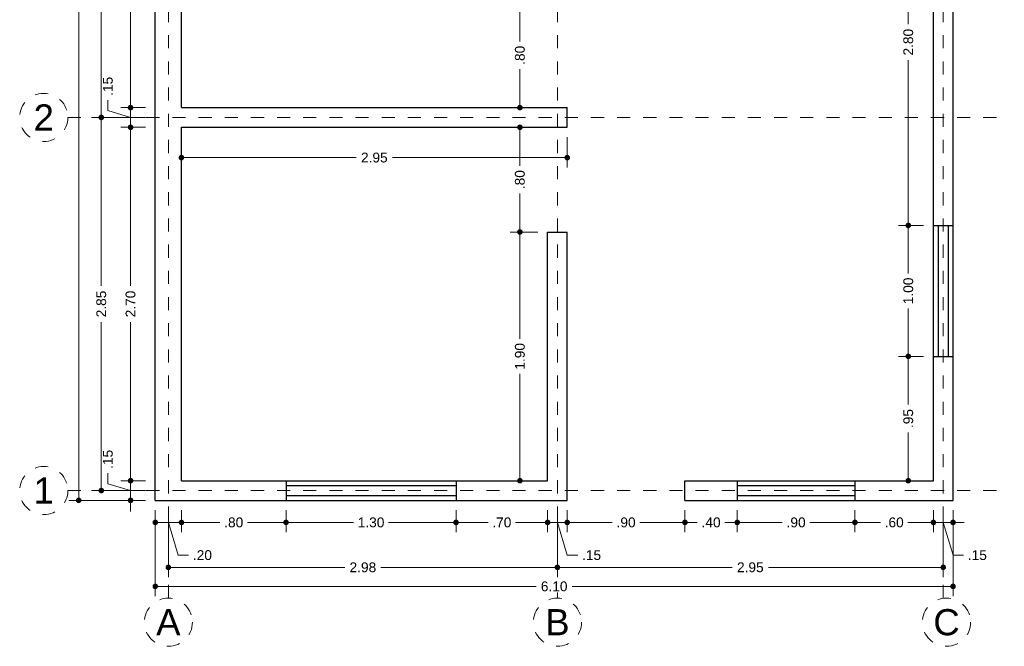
# Model space of a CAD drawing. Header units: millimetres. Extents: x 2563.9 to 2571.4, y 875.6 to 886.3.
# Tile 1 of 3: x 2563.9 to 2571.4, y 875.6 to 880.4. Entities that reach past the tile are written whole.
import ezdxf
from ezdxf.enums import TextEntityAlignment as Align

# ---------------------------------------------------------------- set-up
doc = ezdxf.new("R2010")
doc.units = ezdxf.units.MM
doc.header["$LTSCALE"] = 0.001
doc.linetypes.add('CENTER2', pattern=[28.575, 19.05, -3.175, 3.175, -3.175])
for name, color, linetype, lineweight in [('Cotas', 7, 'Continuous', 18), ('Ejes', 7, 'CENTER2', 5), ('Muros', 7, 'Continuous', 30), ('Ventanas', 250, 'Continuous', 25)]:
    doc.layers.add(name, color=color, linetype=linetype, lineweight=lineweight)
doc.styles.get("Standard").update_dxf_attribs({"font": 'arial.ttf'})
doc.dimstyles.new('1-50', dxfattribs={"dimscale": 50, "dimtxt": 0.0015, "dimasz": 0.00085, "dimexe": 0.0015, "dimexo": 0.0015, "dimgap": 0.0008, "dimtad": 0, "dimzin": 4, "dimdsep": 46, "dimtxsty": 'Standard', "dimblk": 'DOT', "dimcen": 0.09, "dimclrd": 256, "dimclre": 256, "dimclrt": 256, "dimadec": 0, "dimazin": 0, "dimtfac": 1, "dimtmove": 0, "dimatfit": 2, "dimfxl": 0.0015, "dimtfill": 1, "dimtolj": 1, "dimtzin": 4, "dimlwd": -1, "dimlwe": -1, "dimarcsym": 0})

# ---------------------------------------------------------------- blocks, each defined once
blk = doc.blocks.new('_DOT')
at = {"color": 0, "linetype": 'ByBlock'}
blk.add_line((-0.5, 0), (-1, 0), dxfattribs=at)
at = {"color": 0, "linetype": 'ByBlock', "const_width": 0.5}
blk.add_lwpolyline([(-0.25, 0, 1), (0.25, 0, 1)], format="xyb", close=True, dxfattribs=at)
blk = doc.blocks.new('*D3')
at = {"layer": 'Cotas', "transparency": 16777216}
for p, q in [((2564.8636, 885.9722), (2564.278, 885.9722)), ((2564.353, 885.9297), (2564.353, 881.4849)), ((2564.353, 876.7647), (2564.353, 881.2095)), ((2564.8636, 876.7222), (2564.278, 876.7222))]:
    blk.add_line(p, q, dxfattribs=at)
at = {"layer": 'Defpoints', "color": 0, "transparency": 16777216}
for p in [(2564.9386, 885.9722), (2564.353, 876.7222), (2564.9386, 876.7222)]:
    blk.add_point(p, dxfattribs=at)
at = {"layer": 'Cotas', "transparency": 16777216, "xscale": 0.0425, "yscale": 0.0425, "zscale": 0.0425}
for p, rotation in [((2564.353, 885.9722), 90), ((2564.353, 876.7222), 270)]:
    blk.add_blockref('_DOT', p, dxfattribs=dict(at, rotation=rotation))
at = {"layer": 'Cotas', "transparency": 16777216, "insert": (2564.353, 881.3472), "char_height": 0.075, "attachment_point": 5, "rotation": 90, "bg_fill": 3, "box_fill_scale": 1.1, "bg_fill_color": 256, "bg_fill_true_color": 13158600, "bg_fill_transparency": 0}
blk.add_mtext('\\A1;9.25', dxfattribs=at)
blk = doc.blocks.new('*D4')
at = {"layer": 'Cotas', "transparency": 16777216}
for p, q in [((2564.8636, 882.1972), (2564.4508, 882.1972)), ((2564.5258, 882.1547), (2564.5258, 881.0606)), ((2564.5258, 879.6897), (2564.5258, 880.7839)), ((2564.8636, 879.6472), (2564.4508, 879.6472))]:
    blk.add_line(p, q, dxfattribs=at)
at = {"layer": 'Defpoints', "color": 0, "transparency": 16777216}
for p in [(2564.5258, 882.1972), (2564.9386, 882.1972), (2564.9386, 879.6472)]:
    blk.add_point(p, dxfattribs=at)
at = {"layer": 'Cotas', "transparency": 16777216, "xscale": 0.0425, "yscale": 0.0425, "zscale": 0.0425}
for p, rotation in [((2564.5258, 882.1972), 90), ((2564.5258, 879.6472), 270)]:
    blk.add_blockref('_DOT', p, dxfattribs=dict(at, rotation=rotation))
at = {"layer": 'Cotas', "transparency": 16777216, "insert": (2564.5258, 880.9222), "char_height": 0.075, "attachment_point": 5, "rotation": 90, "bg_fill": 3, "box_fill_scale": 1.1, "bg_fill_color": 256, "bg_fill_true_color": 13158600, "bg_fill_transparency": 0}
blk.add_mtext('\\A1;2.55', dxfattribs=at)
blk = doc.blocks.new('*D5')
at = {"layer": 'Cotas', "transparency": 16777216}
for p, q in [((2564.8636, 879.5722), (2564.6746, 879.5722)), ((2564.7496, 879.5297), (2564.7496, 878.3602)), ((2564.7496, 876.9147), (2564.7496, 878.0843)), ((2564.8636, 876.8722), (2564.6746, 876.8722))]:
    blk.add_line(p, q, dxfattribs=at)
at = {"layer": 'Defpoints', "color": 0, "transparency": 16777216}
for p in [(2564.9386, 879.5722), (2564.7496, 876.8722), (2564.9386, 876.8722)]:
    blk.add_point(p, dxfattribs=at)
at = {"layer": 'Cotas', "transparency": 16777216, "xscale": 0.0425, "yscale": 0.0425, "zscale": 0.0425}
for p, rotation in [((2564.7496, 879.5722), 90), ((2564.7496, 876.8722), 270)]:
    blk.add_blockref('_DOT', p, dxfattribs=dict(at, rotation=rotation))
at = {"layer": 'Cotas', "transparency": 16777216, "insert": (2564.7496, 878.2222), "char_height": 0.075, "attachment_point": 5, "rotation": 90, "bg_fill": 3, "box_fill_scale": 1.1, "bg_fill_color": 256, "bg_fill_true_color": 13158600, "bg_fill_transparency": 0}
blk.add_mtext('\\A1;2.70', dxfattribs=at)
blk = doc.blocks.new('*D6')
at = {"layer": 'Cotas', "transparency": 16777216}
for p, q in [((2564.7496, 876.9147), (2564.7496, 876.9572)), ((2564.5763, 876.8492), (2564.5763, 876.9292)), ((2564.8636, 876.8722), (2564.6746, 876.8722)), ((2564.7496, 876.8722), (2564.7496, 876.7222)), ((2564.7496, 876.8722), (2564.7496, 876.7222)), ((2564.7496, 876.7972), (2564.5763, 876.8492)), ((2564.8636, 876.7222), (2564.6746, 876.7222)), ((2564.7496, 876.6797), (2564.7496, 876.6372))]:
    blk.add_line(p, q, dxfattribs=at)
at = {"layer": 'Defpoints', "color": 0, "transparency": 16777216}
for p in [(2564.9386, 876.8722), (2564.7496, 876.7222), (2564.9386, 876.7222)]:
    blk.add_point(p, dxfattribs=at)
at = {"layer": 'Cotas', "transparency": 16777216, "xscale": 0.0425, "yscale": 0.0425, "zscale": 0.0425}
for p, rotation in [((2564.7496, 876.8722), 270), ((2564.7496, 876.7222), 90)]:
    blk.add_blockref('_DOT', p, dxfattribs=dict(at, rotation=rotation))
at = {"layer": 'Cotas', "transparency": 16777216, "insert": (2564.5763, 877.0352), "char_height": 0.075, "attachment_point": 5, "rotation": 90, "bg_fill": 3, "box_fill_scale": 1.1, "bg_fill_color": 256, "bg_fill_true_color": 13158600, "bg_fill_transparency": 0}
blk.add_mtext('\\A1;.15', dxfattribs=at)
blk = doc.blocks.new('*D7')
at = {"layer": 'Cotas', "transparency": 16777216}
for p, q in [((2564.7496, 879.7647), (2564.7496, 879.8072)), ((2564.5763, 879.6992), (2564.5763, 879.7792)), ((2564.7496, 879.6472), (2564.5763, 879.6992)), ((2564.8636, 879.7222), (2564.6746, 879.7222)), ((2564.7496, 879.5722), (2564.7496, 879.7222)), ((2564.7496, 879.5722), (2564.7496, 879.7222)), ((2564.8636, 879.5722), (2564.6746, 879.5722)), ((2564.7496, 879.5297), (2564.7496, 879.4872))]:
    blk.add_line(p, q, dxfattribs=at)
at = {"layer": 'Defpoints', "color": 0, "transparency": 16777216}
for p in [(2564.7496, 879.7222), (2564.9386, 879.7222), (2564.9386, 879.5722)]:
    blk.add_point(p, dxfattribs=at)
at = {"layer": 'Cotas', "transparency": 16777216, "xscale": 0.0425, "yscale": 0.0425, "zscale": 0.0425}
for p, rotation in [((2564.7496, 879.7222), 270), ((2564.7496, 879.5722), 90)]:
    blk.add_blockref('_DOT', p, dxfattribs=dict(at, rotation=rotation))
at = {"layer": 'Cotas', "transparency": 16777216, "insert": (2564.5763, 879.8852), "char_height": 0.075, "attachment_point": 5, "rotation": 90, "bg_fill": 3, "box_fill_scale": 1.1, "bg_fill_color": 256, "bg_fill_true_color": 13158600, "bg_fill_transparency": 0}
blk.add_mtext('\\A1;.15', dxfattribs=at)
blk = doc.blocks.new('*D8')
at = {"layer": 'Cotas', "transparency": 16777216}
for p, q in [((2564.8636, 882.1222), (2564.6746, 882.1222)), ((2564.7496, 882.0797), (2564.7496, 881.0602)), ((2564.7496, 879.7647), (2564.7496, 880.7843)), ((2564.8636, 879.7222), (2564.6746, 879.7222))]:
    blk.add_line(p, q, dxfattribs=at)
at = {"layer": 'Defpoints', "color": 0, "transparency": 16777216}
for p in [(2564.7496, 882.1222), (2564.9386, 882.1222), (2564.9386, 879.7222)]:
    blk.add_point(p, dxfattribs=at)
at = {"layer": 'Cotas', "transparency": 16777216, "xscale": 0.0425, "yscale": 0.0425, "zscale": 0.0425}
for p, rotation in [((2564.7496, 882.1222), 90), ((2564.7496, 879.7222), 270)]:
    blk.add_blockref('_DOT', p, dxfattribs=dict(at, rotation=rotation))
at = {"layer": 'Cotas', "transparency": 16777216, "insert": (2564.7496, 880.9222), "char_height": 0.075, "attachment_point": 5, "rotation": 90, "bg_fill": 3, "box_fill_scale": 1.1, "bg_fill_color": 256, "bg_fill_true_color": 13158600, "bg_fill_transparency": 0}
blk.add_mtext('\\A1;2.40', dxfattribs=at)
blk = doc.blocks.new('*D11')
at = {"layer": 'Cotas', "transparency": 16777216}
for p, q in [((2564.8636, 879.6472), (2564.4508, 879.6472)), ((2564.5258, 879.6047), (2564.5258, 878.3606)), ((2564.5258, 876.8397), (2564.5258, 878.0839)), ((2564.8636, 876.7972), (2564.4508, 876.7972))]:
    blk.add_line(p, q, dxfattribs=at)
at = {"layer": 'Defpoints', "color": 0, "transparency": 16777216}
for p in [(2564.9386, 879.6472), (2564.5258, 876.7972), (2564.9386, 876.7972)]:
    blk.add_point(p, dxfattribs=at)
at = {"layer": 'Cotas', "transparency": 16777216, "xscale": 0.0425, "yscale": 0.0425, "zscale": 0.0425}
for p, rotation in [((2564.5258, 879.6472), 90), ((2564.5258, 876.7972), 270)]:
    blk.add_blockref('_DOT', p, dxfattribs=dict(at, rotation=rotation))
at = {"layer": 'Cotas', "transparency": 16777216, "insert": (2564.5258, 878.2222), "char_height": 0.075, "attachment_point": 5, "rotation": 90, "bg_fill": 3, "box_fill_scale": 1.1, "bg_fill_color": 256, "bg_fill_true_color": 13158600, "bg_fill_transparency": 0}
blk.add_mtext('\\A1;2.85', dxfattribs=at)
blk = doc.blocks.new('*D14')
at = {"layer": 'Cotas', "transparency": 16777216}
for p, q in [((2564.9386, 876.6472), (2564.9386, 875.9898)), ((2571.0386, 876.6472), (2571.0386, 875.9898)), ((2564.9811, 876.0648), (2567.8511, 876.0648)), ((2570.9961, 876.0648), (2568.1261, 876.0648))]:
    blk.add_line(p, q, dxfattribs=at)
at = {"layer": 'Defpoints', "color": 0, "transparency": 16777216}
for p in [(2564.9386, 876.7222), (2571.0386, 876.7222), (2571.0386, 876.0648)]:
    blk.add_point(p, dxfattribs=at)
at = {"layer": 'Cotas', "transparency": 16777216, "xscale": 0.0425, "yscale": 0.0425, "zscale": 0.0425, "rotation": 180}
blk.add_blockref('_DOT', (2564.9386, 876.0648), dxfattribs=at)
at = {"layer": 'Cotas', "transparency": 16777216, "xscale": 0.0425, "yscale": 0.0425, "zscale": 0.0425}
blk.add_blockref('_DOT', (2571.0386, 876.0648), dxfattribs=at)
at = {"layer": 'Cotas', "transparency": 16777216, "insert": (2567.9886, 876.0648), "char_height": 0.075, "attachment_point": 5, "bg_fill": 3, "box_fill_scale": 1.1, "bg_fill_color": 256, "bg_fill_true_color": 13158600, "bg_fill_transparency": 0}
blk.add_mtext('\\A1;6.10', dxfattribs=at)
blk = doc.blocks.new('*D15')
at = {"layer": 'Cotas', "transparency": 16777216}
for p, q in [((2565.0386, 876.6472), (2565.0386, 876.1354)), ((2568.0136, 876.6472), (2568.0136, 876.1354)), ((2565.0811, 876.2104), (2566.388, 876.2104)), ((2567.9711, 876.2104), (2566.6643, 876.2104))]:
    blk.add_line(p, q, dxfattribs=at)
at = {"layer": 'Defpoints', "color": 0, "transparency": 16777216}
for p in [(2565.0386, 876.7222), (2568.0136, 876.7222), (2568.0136, 876.2104)]:
    blk.add_point(p, dxfattribs=at)
at = {"layer": 'Cotas', "transparency": 16777216, "xscale": 0.0425, "yscale": 0.0425, "zscale": 0.0425, "rotation": 180}
blk.add_blockref('_DOT', (2565.0386, 876.2104), dxfattribs=at)
at = {"layer": 'Cotas', "transparency": 16777216, "xscale": 0.0425, "yscale": 0.0425, "zscale": 0.0425}
blk.add_blockref('_DOT', (2568.0136, 876.2104), dxfattribs=at)
at = {"layer": 'Cotas', "transparency": 16777216, "insert": (2566.5261, 876.2104), "char_height": 0.075, "attachment_point": 5, "bg_fill": 3, "box_fill_scale": 1.1, "bg_fill_color": 256, "bg_fill_true_color": 13158600, "bg_fill_transparency": 0}
blk.add_mtext('\\A1;2.98', dxfattribs=at)
blk = doc.blocks.new('*D16')
at = {"layer": 'Cotas', "transparency": 16777216}
for p, q in [((2568.0136, 876.6472), (2568.0136, 876.1354)), ((2570.9636, 876.6472), (2570.9636, 876.1354)), ((2568.0561, 876.2104), (2569.3503, 876.2104)), ((2570.9211, 876.2104), (2569.627, 876.2104))]:
    blk.add_line(p, q, dxfattribs=at)
at = {"layer": 'Defpoints', "color": 0, "transparency": 16777216}
for p in [(2568.0136, 876.7222), (2570.9636, 876.7222), (2570.9636, 876.2104)]:
    blk.add_point(p, dxfattribs=at)
at = {"layer": 'Cotas', "transparency": 16777216, "xscale": 0.0425, "yscale": 0.0425, "zscale": 0.0425, "rotation": 180}
blk.add_blockref('_DOT', (2568.0136, 876.2104), dxfattribs=at)
at = {"layer": 'Cotas', "transparency": 16777216, "xscale": 0.0425, "yscale": 0.0425, "zscale": 0.0425}
blk.add_blockref('_DOT', (2570.9636, 876.2104), dxfattribs=at)
at = {"layer": 'Cotas', "transparency": 16777216, "insert": (2569.4886, 876.2104), "char_height": 0.075, "attachment_point": 5, "bg_fill": 3, "box_fill_scale": 1.1, "bg_fill_color": 256, "bg_fill_true_color": 13158600, "bg_fill_transparency": 0}
blk.add_mtext('\\A1;2.95', dxfattribs=at)
blk = doc.blocks.new('*D17')
at = {"layer": 'Cotas', "transparency": 16777216}
for p, q in [((2568.9886, 876.6472), (2568.9886, 876.4784)), ((2569.3886, 876.6472), (2569.3886, 876.4784)), ((2569.0311, 876.5534), (2569.0831, 876.5534)), ((2569.3461, 876.5534), (2569.2942, 876.5534))]:
    blk.add_line(p, q, dxfattribs=at)
at = {"layer": 'Defpoints', "color": 0, "transparency": 16777216}
for p in [(2568.9886, 876.7222), (2569.3886, 876.7222), (2569.3886, 876.5534)]:
    blk.add_point(p, dxfattribs=at)
at = {"layer": 'Cotas', "transparency": 16777216, "xscale": 0.0425, "yscale": 0.0425, "zscale": 0.0425, "rotation": 180}
blk.add_blockref('_DOT', (2568.9886, 876.5534), dxfattribs=at)
at = {"layer": 'Cotas', "transparency": 16777216, "xscale": 0.0425, "yscale": 0.0425, "zscale": 0.0425}
blk.add_blockref('_DOT', (2569.3886, 876.5534), dxfattribs=at)
at = {"layer": 'Cotas', "transparency": 16777216, "insert": (2569.1886, 876.5534), "char_height": 0.075, "attachment_point": 5, "bg_fill": 3, "box_fill_scale": 1.1, "bg_fill_color": 256, "bg_fill_true_color": 13158600, "bg_fill_transparency": 0}
blk.add_mtext('\\A1;.40', dxfattribs=at)
blk = doc.blocks.new('*D18')
at = {"layer": 'Cotas', "transparency": 16777216}
for p, q in [((2569.3886, 876.6472), (2569.3886, 876.4784)), ((2570.2886, 876.6472), (2570.2886, 876.4784)), ((2569.4311, 876.5534), (2569.7331, 876.5534)), ((2570.2461, 876.5534), (2569.9442, 876.5534))]:
    blk.add_line(p, q, dxfattribs=at)
at = {"layer": 'Defpoints', "color": 0, "transparency": 16777216}
for p in [(2569.3886, 876.7222), (2570.2886, 876.7222), (2570.2886, 876.5534)]:
    blk.add_point(p, dxfattribs=at)
at = {"layer": 'Cotas', "transparency": 16777216, "xscale": 0.0425, "yscale": 0.0425, "zscale": 0.0425, "rotation": 180}
blk.add_blockref('_DOT', (2569.3886, 876.5534), dxfattribs=at)
at = {"layer": 'Cotas', "transparency": 16777216, "xscale": 0.0425, "yscale": 0.0425, "zscale": 0.0425}
blk.add_blockref('_DOT', (2570.2886, 876.5534), dxfattribs=at)
at = {"layer": 'Cotas', "transparency": 16777216, "insert": (2569.8386, 876.5534), "char_height": 0.075, "attachment_point": 5, "bg_fill": 3, "box_fill_scale": 1.1, "bg_fill_color": 256, "bg_fill_true_color": 13158600, "bg_fill_transparency": 0}
blk.add_mtext('\\A1;.90', dxfattribs=at)
blk = doc.blocks.new('*D19')
at = {"layer": 'Cotas', "transparency": 16777216}
for p, q in [((2570.2886, 876.6472), (2570.2886, 876.4784)), ((2570.8886, 876.6472), (2570.8886, 876.4784)), ((2570.3311, 876.5534), (2570.4831, 876.5534)), ((2570.8461, 876.5534), (2570.6942, 876.5534))]:
    blk.add_line(p, q, dxfattribs=at)
at = {"layer": 'Defpoints', "color": 0, "transparency": 16777216}
for p in [(2570.2886, 876.7222), (2570.8886, 876.7222), (2570.8886, 876.5534)]:
    blk.add_point(p, dxfattribs=at)
at = {"layer": 'Cotas', "transparency": 16777216, "xscale": 0.0425, "yscale": 0.0425, "zscale": 0.0425, "rotation": 180}
blk.add_blockref('_DOT', (2570.2886, 876.5534), dxfattribs=at)
at = {"layer": 'Cotas', "transparency": 16777216, "xscale": 0.0425, "yscale": 0.0425, "zscale": 0.0425}
blk.add_blockref('_DOT', (2570.8886, 876.5534), dxfattribs=at)
at = {"layer": 'Cotas', "transparency": 16777216, "insert": (2570.5886, 876.5534), "char_height": 0.075, "attachment_point": 5, "bg_fill": 3, "box_fill_scale": 1.1, "bg_fill_color": 256, "bg_fill_true_color": 13158600, "bg_fill_transparency": 0}
blk.add_mtext('\\A1;.60', dxfattribs=at)
blk = doc.blocks.new('*D20')
at = {"layer": 'Cotas', "transparency": 16777216}
for p, q in [((2568.0886, 876.6472), (2568.0886, 876.4784)), ((2568.9886, 876.6472), (2568.9886, 876.4784)), ((2568.1311, 876.5534), (2568.4331, 876.5534)), ((2568.9461, 876.5534), (2568.6442, 876.5534))]:
    blk.add_line(p, q, dxfattribs=at)
at = {"layer": 'Defpoints', "color": 0, "transparency": 16777216}
for p in [(2568.0886, 876.7222), (2568.9886, 876.7222), (2568.0886, 876.5534)]:
    blk.add_point(p, dxfattribs=at)
at = {"layer": 'Cotas', "transparency": 16777216, "xscale": 0.0425, "yscale": 0.0425, "zscale": 0.0425, "rotation": 180}
blk.add_blockref('_DOT', (2568.0886, 876.5534), dxfattribs=at)
at = {"layer": 'Cotas', "transparency": 16777216, "xscale": 0.0425, "yscale": 0.0425, "zscale": 0.0425}
blk.add_blockref('_DOT', (2568.9886, 876.5534), dxfattribs=at)
at = {"layer": 'Cotas', "transparency": 16777216, "insert": (2568.5386, 876.5534), "char_height": 0.075, "attachment_point": 5, "bg_fill": 3, "box_fill_scale": 1.1, "bg_fill_color": 256, "bg_fill_true_color": 13158600, "bg_fill_transparency": 0}
blk.add_mtext('\\A1;.90', dxfattribs=at)
blk = doc.blocks.new('*D21')
at = {"layer": 'Cotas', "transparency": 16777216}
for p, q in [((2570.8886, 876.6472), (2570.8886, 876.4784)), ((2571.0386, 876.6472), (2571.0386, 876.4784)), ((2570.8461, 876.5534), (2570.8036, 876.5534)), ((2570.8886, 876.5534), (2571.0386, 876.5534)), ((2570.8886, 876.5534), (2571.0386, 876.5534)), ((2570.9636, 876.5534), (2571.0386, 876.3035)), ((2571.0811, 876.5534), (2571.1236, 876.5534)), ((2571.0386, 876.3035), (2571.1186, 876.3035))]:
    blk.add_line(p, q, dxfattribs=at)
at = {"layer": 'Defpoints', "color": 0, "transparency": 16777216}
for p in [(2570.8886, 876.7222), (2571.0386, 876.7222), (2571.0386, 876.5534)]:
    blk.add_point(p, dxfattribs=at)
at = {"layer": 'Cotas', "transparency": 16777216, "xscale": 0.0425, "yscale": 0.0425, "zscale": 0.0425}
blk.add_blockref('_DOT', (2570.8886, 876.5534), dxfattribs=at)
at = {"layer": 'Cotas', "transparency": 16777216, "xscale": 0.0425, "yscale": 0.0425, "zscale": 0.0425, "rotation": 180}
blk.add_blockref('_DOT', (2571.0386, 876.5534), dxfattribs=at)
at = {"layer": 'Cotas', "transparency": 16777216, "insert": (2571.2246, 876.3035), "char_height": 0.075, "attachment_point": 5, "bg_fill": 3, "box_fill_scale": 1.1, "bg_fill_color": 256, "bg_fill_true_color": 13158600, "bg_fill_transparency": 0}
blk.add_mtext('\\A1;.15', dxfattribs=at)
blk = doc.blocks.new('*D22')
at = {"layer": 'Cotas', "transparency": 16777216}
for p, q in [((2567.9386, 876.6472), (2567.9386, 876.4784)), ((2568.0886, 876.6472), (2568.0886, 876.4784)), ((2567.8961, 876.5534), (2567.8536, 876.5534)), ((2568.0886, 876.5534), (2567.9386, 876.5534)), ((2568.0886, 876.5534), (2567.9386, 876.5534)), ((2568.0136, 876.5534), (2568.0886, 876.3035)), ((2568.1311, 876.5534), (2568.1736, 876.5534)), ((2568.0886, 876.3035), (2568.1686, 876.3035))]:
    blk.add_line(p, q, dxfattribs=at)
at = {"layer": 'Defpoints', "color": 0, "transparency": 16777216}
for p in [(2567.9386, 876.7222), (2568.0886, 876.7222), (2567.9386, 876.5534)]:
    blk.add_point(p, dxfattribs=at)
at = {"layer": 'Cotas', "transparency": 16777216, "xscale": 0.0425, "yscale": 0.0425, "zscale": 0.0425}
blk.add_blockref('_DOT', (2567.9386, 876.5534), dxfattribs=at)
at = {"layer": 'Cotas', "transparency": 16777216, "xscale": 0.0425, "yscale": 0.0425, "zscale": 0.0425, "rotation": 180}
blk.add_blockref('_DOT', (2568.0886, 876.5534), dxfattribs=at)
at = {"layer": 'Cotas', "transparency": 16777216, "insert": (2568.2746, 876.3035), "char_height": 0.075, "attachment_point": 5, "bg_fill": 3, "box_fill_scale": 1.1, "bg_fill_color": 256, "bg_fill_true_color": 13158600, "bg_fill_transparency": 0}
blk.add_mtext('\\A1;.15', dxfattribs=at)
blk = doc.blocks.new('*D23')
at = {"layer": 'Cotas', "transparency": 16777216}
for p, q in [((2567.2386, 876.6472), (2567.2386, 876.4784)), ((2567.9386, 876.6472), (2567.9386, 876.4784)), ((2567.2811, 876.5534), (2567.4831, 876.5534)), ((2567.8961, 876.5534), (2567.6942, 876.5534))]:
    blk.add_line(p, q, dxfattribs=at)
at = {"layer": 'Defpoints', "color": 0, "transparency": 16777216}
for p in [(2567.2386, 876.7222), (2567.9386, 876.7222), (2567.2386, 876.5534)]:
    blk.add_point(p, dxfattribs=at)
at = {"layer": 'Cotas', "transparency": 16777216, "xscale": 0.0425, "yscale": 0.0425, "zscale": 0.0425, "rotation": 180}
blk.add_blockref('_DOT', (2567.2386, 876.5534), dxfattribs=at)
at = {"layer": 'Cotas', "transparency": 16777216, "xscale": 0.0425, "yscale": 0.0425, "zscale": 0.0425}
blk.add_blockref('_DOT', (2567.9386, 876.5534), dxfattribs=at)
at = {"layer": 'Cotas', "transparency": 16777216, "insert": (2567.5886, 876.5534), "char_height": 0.075, "attachment_point": 5, "bg_fill": 3, "box_fill_scale": 1.1, "bg_fill_color": 256, "bg_fill_true_color": 13158600, "bg_fill_transparency": 0}
blk.add_mtext('\\A1;.70', dxfattribs=at)
blk = doc.blocks.new('*D24')
at = {"layer": 'Cotas', "transparency": 16777216}
for p, q in [((2565.9386, 876.6472), (2565.9386, 876.4784)), ((2567.2386, 876.6472), (2567.2386, 876.4784)), ((2565.9811, 876.5534), (2566.4549, 876.5534)), ((2567.1961, 876.5534), (2566.7224, 876.5534))]:
    blk.add_line(p, q, dxfattribs=at)
at = {"layer": 'Defpoints', "color": 0, "transparency": 16777216}
for p in [(2565.9386, 876.7222), (2567.2386, 876.7222), (2565.9386, 876.5534)]:
    blk.add_point(p, dxfattribs=at)
at = {"layer": 'Cotas', "transparency": 16777216, "xscale": 0.0425, "yscale": 0.0425, "zscale": 0.0425, "rotation": 180}
blk.add_blockref('_DOT', (2565.9386, 876.5534), dxfattribs=at)
at = {"layer": 'Cotas', "transparency": 16777216, "xscale": 0.0425, "yscale": 0.0425, "zscale": 0.0425}
blk.add_blockref('_DOT', (2567.2386, 876.5534), dxfattribs=at)
at = {"layer": 'Cotas', "transparency": 16777216, "insert": (2566.5886, 876.5534), "char_height": 0.075, "attachment_point": 5, "bg_fill": 3, "box_fill_scale": 1.1, "bg_fill_color": 256, "bg_fill_true_color": 13158600, "bg_fill_transparency": 0}
blk.add_mtext('\\A1;1.30', dxfattribs=at)
blk = doc.blocks.new('*D25')
at = {"layer": 'Cotas', "transparency": 16777216}
for p, q in [((2565.1386, 876.6472), (2565.1386, 876.4784)), ((2565.9386, 876.6472), (2565.9386, 876.4784)), ((2565.1811, 876.5534), (2565.4331, 876.5534)), ((2565.8961, 876.5534), (2565.6442, 876.5534))]:
    blk.add_line(p, q, dxfattribs=at)
at = {"layer": 'Defpoints', "color": 0, "transparency": 16777216}
for p in [(2565.1386, 876.7222), (2565.9386, 876.7222), (2565.1386, 876.5534)]:
    blk.add_point(p, dxfattribs=at)
at = {"layer": 'Cotas', "transparency": 16777216, "xscale": 0.0425, "yscale": 0.0425, "zscale": 0.0425, "rotation": 180}
blk.add_blockref('_DOT', (2565.1386, 876.5534), dxfattribs=at)
at = {"layer": 'Cotas', "transparency": 16777216, "xscale": 0.0425, "yscale": 0.0425, "zscale": 0.0425}
blk.add_blockref('_DOT', (2565.9386, 876.5534), dxfattribs=at)
at = {"layer": 'Cotas', "transparency": 16777216, "insert": (2565.5386, 876.5534), "char_height": 0.075, "attachment_point": 5, "bg_fill": 3, "box_fill_scale": 1.1, "bg_fill_color": 256, "bg_fill_true_color": 13158600, "bg_fill_transparency": 0}
blk.add_mtext('\\A1;.80', dxfattribs=at)
blk = doc.blocks.new('*D26')
at = {"layer": 'Cotas', "transparency": 16777216}
for p, q in [((2564.9386, 876.6472), (2564.9386, 876.4784)), ((2565.1386, 876.6472), (2565.1386, 876.4784)), ((2565.0961, 876.5534), (2564.9811, 876.5534)), ((2565.0386, 876.5534), (2565.1136, 876.3035)), ((2565.1136, 876.3035), (2565.1936, 876.3035))]:
    blk.add_line(p, q, dxfattribs=at)
at = {"layer": 'Defpoints', "color": 0, "transparency": 16777216}
for p in [(2564.9386, 876.7222), (2565.1386, 876.7222), (2564.9386, 876.5534)]:
    blk.add_point(p, dxfattribs=at)
at = {"layer": 'Cotas', "transparency": 16777216, "xscale": 0.0425, "yscale": 0.0425, "zscale": 0.0425, "rotation": 180}
blk.add_blockref('_DOT', (2564.9386, 876.5534), dxfattribs=at)
at = {"layer": 'Cotas', "transparency": 16777216, "xscale": 0.0425, "yscale": 0.0425, "zscale": 0.0425}
blk.add_blockref('_DOT', (2565.1386, 876.5534), dxfattribs=at)
at = {"layer": 'Cotas', "transparency": 16777216, "insert": (2565.2992, 876.3035), "char_height": 0.075, "attachment_point": 5, "bg_fill": 3, "box_fill_scale": 1.1, "bg_fill_color": 256, "bg_fill_true_color": 13158600, "bg_fill_transparency": 0}
blk.add_mtext('\\A1;.20', dxfattribs=at)
blk = doc.blocks.new('*D27')
at = {"layer": 'Cotas', "transparency": 16777216}
for p, q in [((2567.8636, 878.7722), (2567.6516, 878.7722)), ((2567.7266, 878.7297), (2567.7266, 877.956)), ((2567.7266, 876.9147), (2567.7266, 877.6885)), ((2567.8636, 876.8722), (2567.6516, 876.8722))]:
    blk.add_line(p, q, dxfattribs=at)
at = {"layer": 'Defpoints', "color": 0, "transparency": 16777216}
for p in [(2567.7266, 878.7722), (2567.9386, 878.7722), (2567.9386, 876.8722)]:
    blk.add_point(p, dxfattribs=at)
at = {"layer": 'Cotas', "transparency": 16777216, "xscale": 0.0425, "yscale": 0.0425, "zscale": 0.0425}
for p, rotation in [((2567.7266, 878.7722), 90), ((2567.7266, 876.8722), 270)]:
    blk.add_blockref('_DOT', p, dxfattribs=dict(at, rotation=rotation))
at = {"layer": 'Cotas', "transparency": 16777216, "insert": (2567.7266, 877.8222), "char_height": 0.075, "attachment_point": 5, "rotation": 90, "bg_fill": 3, "box_fill_scale": 1.1, "bg_fill_color": 256, "bg_fill_true_color": 13158600, "bg_fill_transparency": 0}
blk.add_mtext('\\A1;1.90', dxfattribs=at)
blk = doc.blocks.new('*D28')
at = {"layer": 'Cotas', "transparency": 16777216}
for p, q in [((2567.6791, 879.5722), (2567.6516, 879.5722)), ((2567.7266, 879.5297), (2567.7266, 879.2778)), ((2567.7266, 878.8147), (2567.7266, 879.0667)), ((2567.8636, 878.7722), (2567.6516, 878.7722))]:
    blk.add_line(p, q, dxfattribs=at)
at = {"layer": 'Defpoints', "color": 0, "transparency": 16777216}
for p in [(2567.7266, 879.5722), (2567.7541, 879.5722), (2567.9386, 878.7722)]:
    blk.add_point(p, dxfattribs=at)
at = {"layer": 'Cotas', "transparency": 16777216, "xscale": 0.0425, "yscale": 0.0425, "zscale": 0.0425}
for p, rotation in [((2567.7266, 879.5722), 90), ((2567.7266, 878.7722), 270)]:
    blk.add_blockref('_DOT', p, dxfattribs=dict(at, rotation=rotation))
at = {"layer": 'Cotas', "transparency": 16777216, "insert": (2567.7266, 879.1722), "char_height": 0.075, "attachment_point": 5, "rotation": 90, "bg_fill": 3, "box_fill_scale": 1.1, "bg_fill_color": 256, "bg_fill_true_color": 13158600, "bg_fill_transparency": 0}
blk.add_mtext('\\A1;.80', dxfattribs=at)
blk = doc.blocks.new('*D29')
at = {"layer": 'Cotas', "transparency": 16777216}
for p, q in [((2567.8636, 880.5222), (2567.6516, 880.5222)), ((2567.7266, 880.4797), (2567.7266, 880.2278)), ((2567.7266, 879.7647), (2567.7266, 880.0167)), ((2567.7032, 879.7222), (2567.6516, 879.7222))]:
    blk.add_line(p, q, dxfattribs=at)
at = {"layer": 'Defpoints', "color": 0, "transparency": 16777216}
for p in [(2567.7266, 880.5222), (2567.9386, 880.5222), (2567.7782, 879.7222)]:
    blk.add_point(p, dxfattribs=at)
at = {"layer": 'Cotas', "transparency": 16777216, "xscale": 0.0425, "yscale": 0.0425, "zscale": 0.0425}
for p, rotation in [((2567.7266, 880.5222), 90), ((2567.7266, 879.7222), 270)]:
    blk.add_blockref('_DOT', p, dxfattribs=dict(at, rotation=rotation))
at = {"layer": 'Cotas', "transparency": 16777216, "insert": (2567.7266, 880.1222), "char_height": 0.075, "attachment_point": 5, "rotation": 90, "bg_fill": 3, "box_fill_scale": 1.1, "bg_fill_color": 256, "bg_fill_true_color": 13158600, "bg_fill_transparency": 0}
blk.add_mtext('\\A1;.80', dxfattribs=at)
blk = doc.blocks.new('*D57')
at = {"layer": 'Cotas', "transparency": 16777216}
for p, q in [((2570.8136, 881.6222), (2570.6214, 881.6222)), ((2570.6964, 881.5797), (2570.6964, 880.3602)), ((2570.6964, 878.8647), (2570.6964, 880.0843)), ((2570.8136, 878.8222), (2570.6214, 878.8222))]:
    blk.add_line(p, q, dxfattribs=at)
at = {"layer": 'Defpoints', "color": 0, "transparency": 16777216}
for p in [(2570.8886, 881.6222), (2570.6964, 878.8222), (2570.8886, 878.8222)]:
    blk.add_point(p, dxfattribs=at)
at = {"layer": 'Cotas', "transparency": 16777216, "xscale": 0.0425, "yscale": 0.0425, "zscale": 0.0425}
for p, rotation in [((2570.6964, 881.6222), 90), ((2570.6964, 878.8222), 270)]:
    blk.add_blockref('_DOT', p, dxfattribs=dict(at, rotation=rotation))
at = {"layer": 'Cotas', "transparency": 16777216, "insert": (2570.6964, 880.2222), "char_height": 0.075, "attachment_point": 5, "rotation": 90, "bg_fill": 3, "box_fill_scale": 1.1, "bg_fill_color": 256, "bg_fill_true_color": 13158600, "bg_fill_transparency": 0}
blk.add_mtext('\\A1;2.80', dxfattribs=at)
blk = doc.blocks.new('*D58')
at = {"layer": 'Cotas', "transparency": 16777216}
for p, q in [((2570.8136, 878.8222), (2570.6214, 878.8222)), ((2570.6964, 878.7797), (2570.6964, 878.456)), ((2570.6964, 877.8647), (2570.6964, 878.1885)), ((2570.8136, 877.8222), (2570.6214, 877.8222))]:
    blk.add_line(p, q, dxfattribs=at)
at = {"layer": 'Defpoints', "color": 0, "transparency": 16777216}
for p in [(2570.8886, 878.8222), (2570.6964, 877.8222), (2570.8886, 877.8222)]:
    blk.add_point(p, dxfattribs=at)
at = {"layer": 'Cotas', "transparency": 16777216, "xscale": 0.0425, "yscale": 0.0425, "zscale": 0.0425}
for p, rotation in [((2570.6964, 878.8222), 90), ((2570.6964, 877.8222), 270)]:
    blk.add_blockref('_DOT', p, dxfattribs=dict(at, rotation=rotation))
at = {"layer": 'Cotas', "transparency": 16777216, "insert": (2570.6964, 878.3222), "char_height": 0.075, "attachment_point": 5, "rotation": 90, "bg_fill": 3, "box_fill_scale": 1.1, "bg_fill_color": 256, "bg_fill_true_color": 13158600, "bg_fill_transparency": 0}
blk.add_mtext('\\A1;1.00', dxfattribs=at)
blk = doc.blocks.new('*D59')
at = {"layer": 'Cotas', "transparency": 16777216}
for p, q in [((2570.8136, 877.8222), (2570.6214, 877.8222)), ((2570.6964, 877.7797), (2570.6964, 877.4532)), ((2570.6964, 876.9147), (2570.6964, 877.2413)), ((2570.8136, 876.8722), (2570.6214, 876.8722))]:
    blk.add_line(p, q, dxfattribs=at)
at = {"layer": 'Defpoints', "color": 0, "transparency": 16777216}
for p in [(2570.8886, 877.8222), (2570.6964, 876.8722), (2570.8886, 876.8722)]:
    blk.add_point(p, dxfattribs=at)
at = {"layer": 'Cotas', "transparency": 16777216, "xscale": 0.0425, "yscale": 0.0425, "zscale": 0.0425}
for p, rotation in [((2570.6964, 877.8222), 90), ((2570.6964, 876.8722), 270)]:
    blk.add_blockref('_DOT', p, dxfattribs=dict(at, rotation=rotation))
at = {"layer": 'Cotas', "transparency": 16777216, "insert": (2570.6964, 877.3472), "char_height": 0.075, "attachment_point": 5, "rotation": 90, "bg_fill": 3, "box_fill_scale": 1.1, "bg_fill_color": 256, "bg_fill_true_color": 13158600, "bg_fill_transparency": 0}
blk.add_mtext('\\A1;.95', dxfattribs=at)
blk = doc.blocks.new('*D62')
at = {"layer": 'Cotas', "transparency": 16777216}
for p, q in [((2565.1386, 879.4972), (2565.1386, 879.2655)), ((2568.0886, 879.4972), (2568.0886, 879.2655)), ((2565.1811, 879.3405), (2566.4753, 879.3405)), ((2568.0461, 879.3405), (2566.752, 879.3405))]:
    blk.add_line(p, q, dxfattribs=at)
at = {"layer": 'Defpoints', "color": 0, "transparency": 16777216}
for p in [(2565.1386, 879.5722), (2568.0886, 879.5722), (2568.0886, 879.3405)]:
    blk.add_point(p, dxfattribs=at)
at = {"layer": 'Cotas', "transparency": 16777216, "xscale": 0.0425, "yscale": 0.0425, "zscale": 0.0425, "rotation": 180}
blk.add_blockref('_DOT', (2565.1386, 879.3405), dxfattribs=at)
at = {"layer": 'Cotas', "transparency": 16777216, "xscale": 0.0425, "yscale": 0.0425, "zscale": 0.0425}
blk.add_blockref('_DOT', (2568.0886, 879.3405), dxfattribs=at)
at = {"layer": 'Cotas', "transparency": 16777216, "insert": (2566.6136, 879.3405), "char_height": 0.075, "attachment_point": 5, "bg_fill": 3, "box_fill_scale": 1.1, "bg_fill_color": 256, "bg_fill_true_color": 13158600, "bg_fill_transparency": 0}
blk.add_mtext('\\A1;2.95', dxfattribs=at)

msp = doc.modelspace()

# ---------------------------------------------------------------- linework, layer by layer
at = {"layer": 'Ejes', "linetype": 'CENTER2'}
for p, q in [((2565.0386, 875.9756), (2565.0386, 886.3147)), ((2568.0136, 875.9756), (2568.0136, 886.3147)), ((2570.9636, 875.9756), (2570.9636, 886.3147)), ((2564.27, 879.6472), (2571.4306, 879.6472)), ((2564.27, 876.7972), (2571.4306, 876.7972))]:
    msp.add_line(p, q, dxfattribs=at)
at = {"layer": 'Ejes'}
for centre in [(2564.086, 879.6472), (2564.086, 876.7972), (2565.0386, 875.7915), (2568.0136, 875.7915), (2570.9886, 875.7915)]:
    msp.add_circle(centre, 0.1841, dxfattribs=at)
at = {"layer": 'Muros'}
for p, q in [((2564.9386, 876.7222), (2564.9386, 885.9722)), ((2571.0386, 876.7222), (2571.0386, 884.8722)), ((2565.1386, 879.7222), (2565.1386, 882.1222)), ((2570.8886, 876.8722), (2570.8886, 881.6222)), ((2565.1386, 879.7222), (2568.0886, 879.7222)), ((2568.0886, 879.5722), (2568.0886, 879.7222)), ((2565.1386, 876.8722), (2565.1386, 879.5722)), ((2565.1386, 879.5722), (2568.0886, 879.5722)), ((2567.9386, 876.8722), (2567.9386, 878.7722)), ((2567.9386, 878.7722), (2568.0886, 878.7722)), ((2568.0886, 876.7222), (2568.0886, 878.7722)), ((2565.1386, 876.8722), (2567.9386, 876.8722)), ((2568.9886, 876.8722), (2570.8886, 876.8722)), ((2568.9886, 876.7222), (2568.9886, 876.8722)), ((2564.9386, 876.7222), (2568.0886, 876.7222)), ((2568.9886, 876.7222), (2571.0386, 876.7222))]:
    msp.add_line(p, q, dxfattribs=at)
at = {"layer": 'Ventanas'}
for p, q in [((2570.8886, 878.8222), (2571.0386, 878.8222)), ((2570.9261, 878.8222), (2570.9261, 877.8222)), ((2571.0011, 878.8222), (2571.0011, 877.8222)), ((2570.8886, 877.8222), (2571.0386, 877.8222)), ((2565.9386, 876.8722), (2565.9386, 876.7222)), ((2567.2386, 876.8722), (2567.2386, 876.7222)), ((2569.3886, 876.8722), (2569.3886, 876.7222)), ((2570.2886, 876.8722), (2570.2886, 876.7222)), ((2565.9386, 876.8347), (2567.2386, 876.8347)), ((2569.3886, 876.8347), (2570.2886, 876.8347)), ((2565.9386, 876.7597), (2567.2386, 876.7597)), ((2569.3886, 876.7597), (2570.2886, 876.7597))]:
    msp.add_line(p, q, dxfattribs=at)

# ---------------------------------------------------------------- texts
at = {"layer": 'Ejes'}
for s, p in [('2', (2564.086, 879.6472)), ('1', (2564.086, 876.7972)), ('C', (2570.9886, 875.7915)), ('A', (2565.0386, 875.7915)), ('B', (2568.0136, 875.7915))]:
    msp.add_text(s, height=0.2, dxfattribs=at).set_placement(p, align=Align.MIDDLE_CENTER)

# ---------------------------------------------------------------- next in the draw order: dimensions: what is measured, and where the dimension line sits
at = {"layer": 'Cotas'}
for base, p1, p2, picture, middle in [((2564.353, 876.7222), (2564.9386, 885.9722), (2564.9386, 876.7222), '*D3', (2564.353, 881.3472)), ((2567.7266, 878.7722), (2567.9386, 876.8722), (2567.9386, 878.7722), '*D27', (2567.7266, 877.8222))]:
    dim = msp.add_linear_dim(base=base, p1=p1, p2=p2, angle=90, dimstyle='1-50', dxfattribs=at)
    dim.commit()
    dim.dimension.update_dxf_attribs({"geometry": picture, "text_midpoint": middle})
for base, p1, p2, picture, middle in [((2570.6964, 878.8222), (2570.8886, 881.6222), (2570.8886, 878.8222), '*D57', (2570.6964, 880.2222)), ((2567.7266, 880.5222), (2567.7782, 879.7222), (2567.9386, 880.5222), '*D29', (2567.7266, 880.1222))]:
    dim = msp.add_linear_dim(base=base, p1=p1, p2=p2, angle=90, dimstyle='1-50', override={"dimtmove": 1}, dxfattribs=at)
    dim.commit()
    dim.dimension.update_dxf_attribs({"geometry": picture, "text_midpoint": middle})

# ---------------------------------------------------------------- next in the draw order: dimensions: what is measured, and where the dimension line sits
for base, p1, p2, picture, middle in [((2564.5258, 882.1972), (2564.9386, 879.6472), (2564.9386, 882.1972), '*D4', (2564.5258, 880.9222)), ((2567.7266, 879.5722), (2567.9386, 878.7722), (2567.7541, 879.5722), '*D28', (2567.7266, 879.1722)), ((2570.6964, 877.8222), (2570.8886, 878.8222), (2570.8886, 877.8222), '*D58', (2570.6964, 878.3222))]:
    dim = msp.add_linear_dim(base=base, p1=p1, p2=p2, angle=90, dimstyle='1-50', override={"dimtmove": 1}, dxfattribs=at)
    dim.commit()
    dim.dimension.update_dxf_attribs({"geometry": picture, "text_midpoint": middle})

# ---------------------------------------------------------------- next in the draw order: dimensions: what is measured, and where the dimension line sits
dim = msp.add_linear_dim(base=(2564.7496, 876.8722), p1=(2564.9386, 879.5722), p2=(2564.9386, 876.8722), angle=90, dimstyle='1-50', dxfattribs=at)
dim.commit()
dim.dimension.update_dxf_attribs({"geometry": '*D5', "text_midpoint": (2564.7496, 878.2222)})
dim = msp.add_linear_dim(base=(2568.0886, 879.3405), p1=(2565.1386, 879.5722), p2=(2568.0886, 879.5722), dimstyle='1-50', dxfattribs=at)
dim.commit()
dim.dimension.update_dxf_attribs({"geometry": '*D62', "text_midpoint": (2566.6136, 879.3405)})
dim = msp.add_linear_dim(base=(2570.6964, 876.8722), p1=(2570.8886, 877.8222), p2=(2570.8886, 876.8722), angle=90, dimstyle='1-50', override={"dimtmove": 1}, dxfattribs=at)
dim.commit()
dim.dimension.update_dxf_attribs({"geometry": '*D59', "text_midpoint": (2570.6964, 877.3472)})

# ---------------------------------------------------------------- next in the draw order: dimensions: what is measured, and where the dimension line sits
for base, p1, p2, picture, middle in [((2564.7496, 879.7222), (2564.9386, 879.5722), (2564.9386, 879.7222), '*D7', (2564.5763, 879.8192)), ((2564.7496, 876.7222), (2564.9386, 876.8722), (2564.9386, 876.7222), '*D6', (2564.5763, 876.9692))]:
    dim = msp.add_linear_dim(base=base, p1=p1, p2=p2, angle=90, dimstyle='1-50', override={"dimtmove": 1}, dxfattribs=at)
    dim.commit()
    dim.dimension.update_dxf_attribs({"geometry": picture, "text_midpoint": middle})

# ---------------------------------------------------------------- next in the draw order: dimensions: what is measured, and where the dimension line sits
dim = msp.add_linear_dim(base=(2564.7496, 882.1222), p1=(2564.9386, 879.7222), p2=(2564.9386, 882.1222), angle=90, dimstyle='1-50', override={"dimtmove": 1}, dxfattribs=at)
dim.commit()
dim.dimension.update_dxf_attribs({"geometry": '*D8', "text_midpoint": (2564.7496, 880.9222)})
dim = msp.add_linear_dim(base=(2571.0386, 876.0648), p1=(2564.9386, 876.7222), p2=(2571.0386, 876.7222), dimstyle='1-50', dxfattribs=at)
dim.commit()
dim.dimension.update_dxf_attribs({"geometry": '*D14', "text_midpoint": (2567.9886, 876.0648)})

# ---------------------------------------------------------------- next in the draw order: dimensions: what is measured, and where the dimension line sits
dim = msp.add_linear_dim(base=(2564.5258, 876.7972), p1=(2564.9386, 879.6472), p2=(2564.9386, 876.7972), angle=90, dimstyle='1-50', override={"dimtmove": 1}, dxfattribs=at)
dim.commit()
dim.dimension.update_dxf_attribs({"geometry": '*D11', "text_midpoint": (2564.5258, 878.2222)})
dim = msp.add_linear_dim(base=(2568.0136317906, 876.2103760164), p1=(2565.0386317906, 876.722235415), p2=(2568.0136317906, 876.722235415), dimstyle='1-50', dxfattribs=at)
dim.commit()
dim.dimension.update_dxf_attribs({"geometry": '*D15', "text_midpoint": (2566.5261317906, 876.2103760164)})

# ---------------------------------------------------------------- next in the draw order: dimensions: what is measured, and where the dimension line sits
dim = msp.add_linear_dim(base=(2570.9636, 876.2104), p1=(2568.0136, 876.7222), p2=(2570.9636, 876.7222), dimstyle='1-50', override={"dimtmove": 1}, dxfattribs=at)
dim.commit()
dim.dimension.update_dxf_attribs({"geometry": '*D16', "text_midpoint": (2569.4886, 876.2104)})

# ---------------------------------------------------------------- next in the draw order: dimensions: what is measured, and where the dimension line sits
dim = msp.add_linear_dim(base=(2569.3886, 876.5534), p1=(2568.9886, 876.7222), p2=(2569.3886, 876.7222), dimstyle='1-50', dxfattribs=at)
dim.commit()
dim.dimension.update_dxf_attribs({"geometry": '*D17', "text_midpoint": (2569.1886, 876.5534)})

# ---------------------------------------------------------------- next in the draw order: dimensions: what is measured, and where the dimension line sits
for base, p1, p2, picture, middle in [((2568.0886, 876.5534), (2568.9886, 876.7222), (2568.0886, 876.7222), '*D20', (2568.5386, 876.5534)), ((2570.2886, 876.5534), (2569.3886, 876.7222), (2570.2886, 876.7222), '*D18', (2569.8386, 876.5534))]:
    dim = msp.add_linear_dim(base=base, p1=p1, p2=p2, dimstyle='1-50', override={"dimtmove": 1}, dxfattribs=at)
    dim.commit()
    dim.dimension.update_dxf_attribs({"geometry": picture, "text_midpoint": middle})

# ---------------------------------------------------------------- next in the draw order: dimensions: what is measured, and where the dimension line sits
for base, p1, p2, picture, middle in [((2567.9386, 876.5534), (2568.0886, 876.7222), (2567.9386, 876.7222), '*D22', (2568.2086, 876.3035)), ((2570.8886, 876.5534), (2570.2886, 876.7222), (2570.8886, 876.7222), '*D19', (2570.5886, 876.5534))]:
    dim = msp.add_linear_dim(base=base, p1=p1, p2=p2, dimstyle='1-50', override={"dimtmove": 1}, dxfattribs=at)
    dim.commit()
    dim.dimension.update_dxf_attribs({"geometry": picture, "text_midpoint": middle})

# ---------------------------------------------------------------- next in the draw order: dimensions: what is measured, and where the dimension line sits
for base, p1, p2, picture, middle in [((2567.2386, 876.5534), (2567.9386, 876.7222), (2567.2386, 876.7222), '*D23', (2567.5886, 876.5534)), ((2571.0386, 876.5534), (2570.8886, 876.7222), (2571.0386, 876.7222), '*D21', (2571.1586, 876.3035))]:
    dim = msp.add_linear_dim(base=base, p1=p1, p2=p2, dimstyle='1-50', override={"dimtmove": 1}, dxfattribs=at)
    dim.commit()
    dim.dimension.update_dxf_attribs({"geometry": picture, "text_midpoint": middle})

# ---------------------------------------------------------------- next in the draw order: dimensions: what is measured, and where the dimension line sits
dim = msp.add_linear_dim(base=(2565.9386, 876.5534), p1=(2567.2386, 876.7222), p2=(2565.9386, 876.7222), dimstyle='1-50', override={"dimtmove": 1}, dxfattribs=at)
dim.commit()
dim.dimension.update_dxf_attribs({"geometry": '*D24', "text_midpoint": (2566.5886, 876.5534)})

# ---------------------------------------------------------------- next in the draw order: dimensions: what is measured, and where the dimension line sits
dim = msp.add_linear_dim(base=(2565.1386, 876.5534), p1=(2565.9386, 876.7222), p2=(2565.1386, 876.7222), dimstyle='1-50', override={"dimtmove": 1}, dxfattribs=at)
dim.commit()
dim.dimension.update_dxf_attribs({"geometry": '*D25', "text_midpoint": (2565.5386, 876.5534)})

# ---------------------------------------------------------------- next in the draw order: dimensions: what is measured, and where the dimension line sits
dim = msp.add_linear_dim(base=(2564.9386, 876.5534), p1=(2565.1386, 876.7222), p2=(2564.9386, 876.7222), dimstyle='1-50', override={"dimtmove": 1}, dxfattribs=at)
dim.commit()
dim.dimension.update_dxf_attribs({"geometry": '*D26', "text_midpoint": (2565.2336, 876.3035)})

doc.saveas('drawing.dxf')
